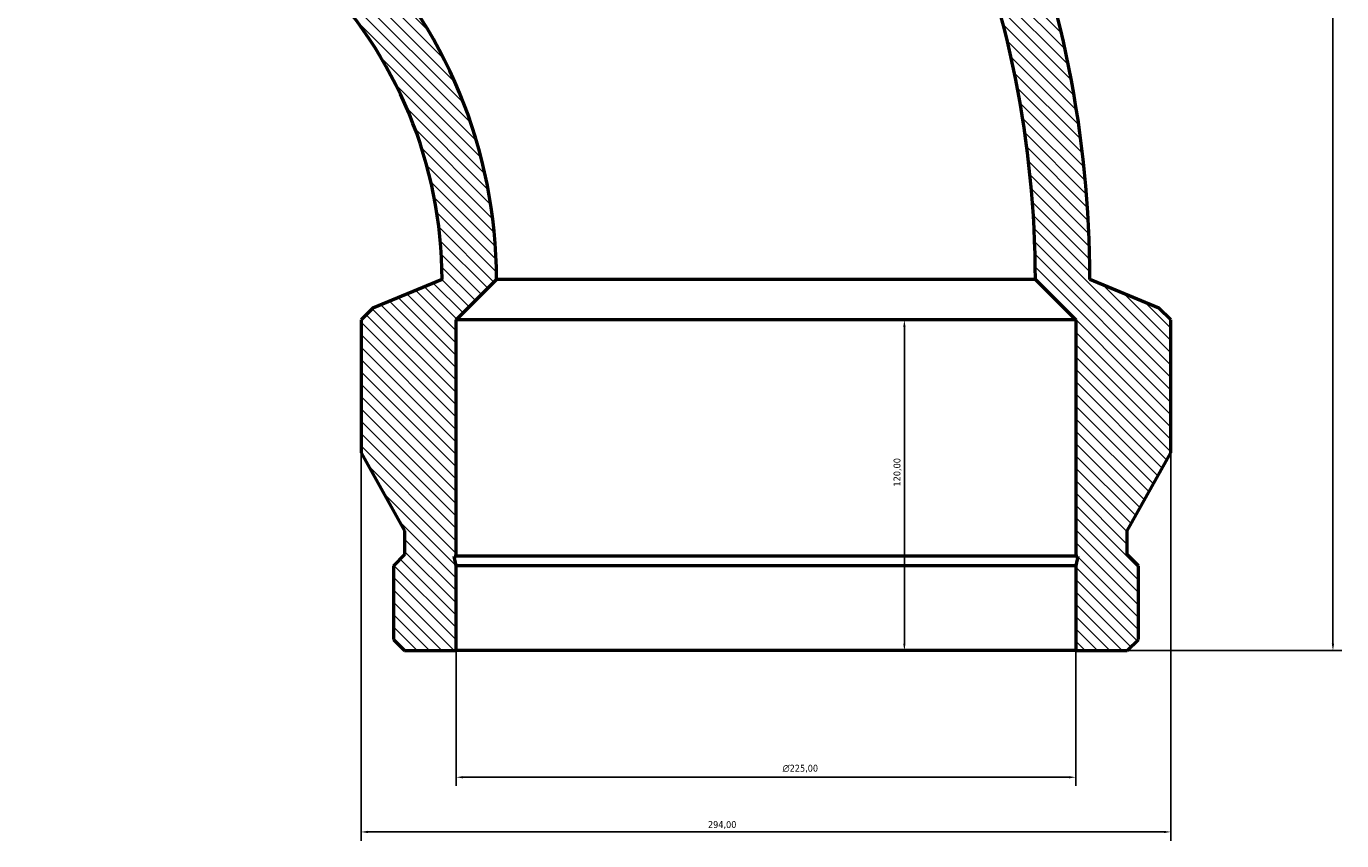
# Model space of a CAD drawing. Header units: millimetres. Extents: x -504 to 1562, y -327 to 1364.
# Tile 4 of 8: x -504 to -27, y 702 to 997. Entities that reach past the tile are written whole.
import ezdxf

# ---------------------------------------------------------------- set-up
doc = ezdxf.new("R2010")
doc.units = ezdxf.units.MM
for name, color, linetype, lineweight in [('Dimension (ISO)', 7, 'Continuous', 25), ('Hatch (ISO)', 7, 'Continuous', 18), ('Visible (ISO)', 7, 'Continuous', 50)]:
    doc.layers.add(name, color=color, linetype=linetype, lineweight=lineweight)
doc.styles.add('Note Text (ISO)', font='tahoma.ttf')
doc.dimstyles.new('Default (ISO)', dxfattribs={"dimtxt": 2.5, "dimasz": 2.5, "dimexe": 3.175, "dimexo": 0, "dimgap": 0.762, "dimtad": 1, "dimrnd": 1e-08, "dimzin": 0, "dimtxsty": 'Note Text (ISO)', "dimcen": 0.09, "dimdle": 10, "dimclrd": 256, "dimclre": 256, "dimclrt": 232, "dimazin": 0, "dimtfac": 1.40208, "dimtmove": 0, "dimatfit": 3, "dimfxl": 1, "dimtolj": 1, "dimtzin": 0, "dimlwd": -1, "dimlwe": -1, "dimarcsym": 0})

# ---------------------------------------------------------------- blocks, each defined once
blk = doc.blocks.new('*D7')
at = {"layer": 'Defpoints', "color": 0, "transparency": 16777216}
for p in [(-315.77, 1290.85), (-123.12, 770.85), (-29.77, 770.85)]:
    blk.add_point(p, dxfattribs=at)
at = {"layer": 'Dimension (ISO)', "transparency": 16777216}
for p, q in [((-315.77, 1290.85), (-26.59, 1290.85)), ((-29.77, 1288.35), (-29.77, 773.35)), ((-123.12, 770.85), (-26.59, 770.85))]:
    blk.add_line(p, q, dxfattribs=at)
for points in [[(-30.19, 1288.35), (-29.35, 1288.35), (-29.77, 1290.85)], [(-30.19, 773.35), (-29.35, 773.35), (-29.77, 770.85)]]:
    blk.add_solid(points, dxfattribs=at)
at = {"layer": 'Dimension (ISO)', "color": 232, "true_color": 0xca0064, "transparency": 16777216, "insert": (-33.7, 1000.31), "char_height": 2.5, "attachment_point": 1, "rotation": 90, "style": 'Note Text (ISO)'}
blk.add_mtext('\\A1;520,00', dxfattribs=at)
blk = doc.blocks.new('*D8')
at = {"layer": 'Defpoints', "color": 0, "transparency": 16777216}
for p in [(-348.12, 770.85), (-123.12, 770.85), (-123.12, 724.85)]:
    blk.add_point(p, dxfattribs=at)
at = {"layer": 'Dimension (ISO)', "transparency": 16777216}
for p, q in [((-348.12, 770.85), (-348.12, 721.67)), ((-123.12, 770.85), (-123.12, 721.67)), ((-345.62, 724.85), (-125.62, 724.85))]:
    blk.add_line(p, q, dxfattribs=at)
for points in [[(-345.62, 725.26), (-345.62, 724.43), (-348.12, 724.85)], [(-125.62, 725.26), (-125.62, 724.43), (-123.12, 724.85)]]:
    blk.add_solid(points, dxfattribs=at)
at = {"layer": 'Dimension (ISO)', "color": 232, "true_color": 0xca0064, "transparency": 16777216, "insert": (-229.61, 729.37), "char_height": 2.5, "attachment_point": 1, "style": 'Note Text (ISO)'}
blk.add_mtext('\\A1;\\fAIGDT|b0|i0;\\H2.5000;\\ln\\fTahoma|b0|i0;\\H2.5000;225,00', dxfattribs=at)
blk = doc.blocks.new('*D9')
at = {"layer": 'Defpoints', "color": 0, "transparency": 16777216}
for p in [(-235.62, 890.85), (-185.36, 890.85), (-235.62, 770.85)]:
    blk.add_point(p, dxfattribs=at)
at = {"layer": 'Dimension (ISO)', "transparency": 16777216}
blk.add_line((-185.36, 773.35), (-185.36, 888.35), dxfattribs=at)
for points in [[(-185.78, 888.35), (-184.95, 888.35), (-185.36, 890.85)], [(-185.78, 773.35), (-184.95, 773.35), (-185.36, 770.85)]]:
    blk.add_solid(points, dxfattribs=at)
at = {"layer": 'Dimension (ISO)', "color": 232, "true_color": 0xca0064, "transparency": 16777216, "insert": (-189.3, 830.39), "char_height": 2.5, "attachment_point": 1, "rotation": 90, "style": 'Note Text (ISO)'}
blk.add_mtext('\\A1;120,00', dxfattribs=at)
blk = doc.blocks.new('*D10')
at = {"layer": 'Defpoints', "color": 0, "transparency": 16777216}
for p in [(-382.62, 842.64), (-88.62, 842.64), (-382.62, 704.99)]:
    blk.add_point(p, dxfattribs=at)
at = {"layer": 'Dimension (ISO)', "transparency": 16777216}
for p, q in [((-382.62, 842.64), (-382.62, 701.81)), ((-88.62, 842.64), (-88.62, 701.81)), ((-91.12, 704.99), (-380.12, 704.99))]:
    blk.add_line(p, q, dxfattribs=at)
for points in [[(-380.12, 705.4), (-380.12, 704.57), (-382.62, 704.99)], [(-91.12, 705.4), (-91.12, 704.57), (-88.62, 704.99)]]:
    blk.add_solid(points, dxfattribs=at)
at = {"layer": 'Dimension (ISO)', "color": 232, "true_color": 0xca0064, "transparency": 16777216, "insert": (-256.67, 708.92), "char_height": 2.5, "attachment_point": 1, "style": 'Note Text (ISO)'}
blk.add_mtext('\\A1;294,00', dxfattribs=at)

msp = doc.modelspace()

# ---------------------------------------------------------------- hatches: boundary and pattern name
at = {"layer": 'Hatch (ISO)'}
h = msp.add_hatch(dxfattribs=at)
h.set_pattern_fill('ANSI31', color=256, scale=25.4, angle=90, style=0)
h.set_pattern_definition([(135, (0, 0), (-2.245064, -2.245064), [])])
edge = h.paths.add_edge_path()
edge.add_line((-366.801, 770.848), (-348.118, 770.848))
edge.add_line((-348.118, 770.848), (-348.118, 801.591))
edge.add_line((-348.118, 801.591), (-348.867, 805.117))
edge.add_line((-348.867, 805.117), (-348.118, 805.117))
edge.add_line((-348.118, 805.117), (-348.118, 890.848))
edge.add_line((-348.118, 890.848), (-333.418, 905.548))
edge.add_ellipse((-510.575, 905.548), major_axis=(177.156, 0), ratio=1, start_angle=0, end_angle=45)
edge.add_line((-385.306, 1030.817), (-406.095, 1030.817))
edge.add_line((-406.095, 1030.817), (-466.716, 1091.438))
edge.add_line((-466.716, 1091.438), (-467.246, 1090.908))
edge.add_line((-467.246, 1090.908), (-469.209, 1093.931))
edge.add_line((-469.209, 1093.931), (-490.948, 1115.669))
edge.add_line((-490.948, 1115.669), (-504.158, 1102.459))
edge.add_line((-504.158, 1102.459), (-504.158, 1096.721))
edge.add_line((-504.158, 1096.721), (-485.289, 1077.851))
edge.add_line((-485.289, 1077.851), (-479.551, 1077.851))
edge.add_line((-479.551, 1077.851), (-473.399, 1071.7))
edge.add_line((-473.399, 1071.7), (-464.579, 1040.511))
edge.add_line((-464.579, 1040.511), (-430.49, 1006.421))
edge.add_line((-430.49, 1006.421), (-424.401, 1006.421))
edge.add_line((-424.401, 1006.421), (-399.307, 1016.816))
edge.add_ellipse((-510.575, 905.548), major_axis=(111.268, 111.268), ratio=1, start_angle=315, end_angle=360, ccw=False)
edge.add_line((-353.218, 905.548), (-378.312, 895.154))
edge.add_line((-378.312, 895.154), (-382.618, 890.848))
edge.add_line((-382.618, 890.848), (-382.618, 842.639))
edge.add_line((-382.618, 842.639), (-366.801, 814.348))
edge.add_line((-366.801, 814.348), (-366.801, 805.648))
edge.add_line((-366.801, 805.648), (-370.858, 801.591))
edge.add_line((-370.858, 801.591), (-370.858, 774.905))
edge.add_line((-370.858, 774.905), (-366.801, 770.848))
edge = h.paths.add_edge_path()
edge.add_line((-123.118, 770.848), (-104.435, 770.848))
edge.add_line((-104.435, 770.848), (-100.378, 774.905))
edge.add_line((-100.378, 774.905), (-100.378, 801.591))
edge.add_line((-100.378, 801.591), (-104.435, 805.648))
edge.add_line((-104.435, 805.648), (-104.435, 814.348))
edge.add_line((-104.435, 814.348), (-88.618, 842.639))
edge.add_line((-88.618, 842.639), (-88.618, 890.848))
edge.add_line((-88.618, 890.848), (-92.924, 895.154))
edge.add_line((-92.924, 895.154), (-118.018, 905.548))
edge.add_ellipse((-510.575, 905.548), major_axis=(392.556, 0), ratio=1, start_angle=0, end_angle=45)
edge.add_line((-232.995, 1183.127), (-222.601, 1208.222))
edge.add_line((-222.601, 1208.222), (-222.601, 1214.311))
edge.add_line((-222.601, 1214.311), (-256.69, 1248.4))
edge.add_line((-256.69, 1248.4), (-287.879, 1257.22))
edge.add_line((-287.879, 1257.22), (-294.031, 1263.372))
edge.add_line((-294.031, 1263.372), (-294.031, 1269.11))
edge.add_line((-294.031, 1269.11), (-312.9, 1287.979))
edge.add_line((-312.9, 1287.979), (-318.638, 1287.979))
edge.add_line((-318.638, 1287.979), (-331.849, 1274.768))
edge.add_line((-331.849, 1274.768), (-310.11, 1253.03))
edge.add_line((-310.11, 1253.03), (-307.087, 1251.067))
edge.add_line((-307.087, 1251.067), (-307.617, 1250.537))
edge.add_line((-307.617, 1250.537), (-246.996, 1189.916))
edge.add_line((-246.996, 1189.916), (-246.996, 1169.127))
edge.add_ellipse((-510.575, 905.548), major_axis=(263.579, 263.579), ratio=1, start_angle=315, end_angle=360, ccw=False)
edge.add_line((-137.818, 905.548), (-123.118, 890.848))
edge.add_line((-123.118, 890.848), (-123.118, 805.117))
edge.add_line((-123.118, 805.117), (-122.369, 805.117))
edge.add_line((-122.369, 805.117), (-123.118, 801.591))
edge.add_line((-123.118, 801.591), (-123.118, 770.848))

# ---------------------------------------------------------------- linework, layer by layer
at = {"layer": 'Visible (ISO)'}
for p, q in [((-353.218, 905.548), (-378.312, 895.154)), ((-348.118, 890.848), (-333.418, 905.548)), ((-137.818, 905.548), (-333.418, 905.548)), ((-137.818, 905.548), (-123.118, 890.848)), ((-92.924, 895.154), (-118.018, 905.548)), ((-378.312, 895.154), (-382.618, 890.848)), ((-88.618, 890.848), (-92.924, 895.154)), ((-382.618, 890.848), (-382.618, 842.639)), ((-348.118, 805.117), (-348.118, 890.848)), ((-123.118, 890.848), (-348.118, 890.848)), ((-123.118, 890.848), (-123.118, 805.117)), ((-88.618, 842.639), (-88.618, 890.848)), ((-382.618, 842.639), (-366.801, 814.348)), ((-104.435, 814.348), (-88.618, 842.639)), ((-366.801, 814.348), (-366.801, 805.648)), ((-104.435, 805.648), (-104.435, 814.348)), ((-366.801, 805.648), (-370.858, 801.591)), ((-348.118, 801.591), (-348.867, 805.117)), ((-348.867, 805.117), (-348.118, 805.117)), ((-123.118, 805.117), (-348.118, 805.117)), ((-123.118, 805.117), (-122.369, 805.117)), ((-122.369, 805.117), (-123.118, 801.591)), ((-100.378, 801.591), (-104.435, 805.648)), ((-370.858, 801.591), (-370.858, 774.905)), ((-348.118, 770.848), (-348.118, 801.591)), ((-123.118, 801.591), (-348.118, 801.591)), ((-123.118, 801.591), (-123.118, 770.848)), ((-100.378, 774.905), (-100.378, 801.591)), ((-370.858, 774.905), (-366.801, 770.848)), ((-104.435, 770.848), (-100.378, 774.905)), ((-366.801, 770.848), (-348.118, 770.848)), ((-123.118, 770.848), (-348.118, 770.848)), ((-123.118, 770.848), (-104.435, 770.848))]:
    msp.add_line(p, q, dxfattribs=at)
for radius in [392.556, 372.756, 177.156, 157.356]:
    msp.add_arc((-510.575, 905.548), radius, 0, 45, dxfattribs=at)

# ---------------------------------------------------------------- dimensions: what is measured, and where the dimension line sits
at = {"layer": 'Dimension (ISO)'}
for base, p1, p2, override, picture, middle in [((-29.769, 770.848), (-315.769, 1290.848), (-123.118, 770.848), {"dimdec": 2, "dimtp": 0, "dimtm": 0, "dimtdec": 2, "dimtofl": 0, "dimatfit": 1}, '*D7', (-29.769, 1005.348)), ((-185.364, 890.848), (-235.618, 770.848), (-235.618, 890.848), {"dimdec": 2, "dimse1": 1, "dimse2": 1, "dimtp": 0, "dimtm": 0, "dimtdec": 2, "dimtofl": 0, "dimatfit": 1}, '*D9', (-185.364, 835.348))]:
    dim = msp.add_linear_dim(base=base, p1=p1, p2=p2, angle=270, dimstyle='Default (ISO)', override=override, dxfattribs=at)
    dim.commit()
    dim.dimension.update_dxf_attribs({"geometry": picture, "text_midpoint": middle, "dimtype": 160})
dim = msp.add_linear_dim(base=(-382.618, 704.988), p1=(-88.618, 842.639), p2=(-382.618, 842.639), dimstyle='Default (ISO)', override={"dimdec": 2, "dimtp": 0, "dimtm": 0, "dimtdec": 2, "dimtofl": 0, "dimatfit": 1}, dxfattribs=at)
dim.commit()
dim.dimension.update_dxf_attribs({"geometry": '*D10', "text_midpoint": (-251.618, 704.988), "dimtype": 160})
dim = msp.add_linear_dim(base=(-123.118, 724.848), p1=(-348.118, 770.848), p2=(-123.118, 770.848), angle=180, text='\\fAIGDT|b0|i0;\\H2.5000;\\ln\\fTahoma|b0|i0;\\H2.5000;<>', dimstyle='Default (ISO)', override={"dimdec": 2, "dimtp": 0, "dimtm": 0, "dimtdec": 2, "dimtofl": 0, "dimatfit": 1}, dxfattribs=at)
dim.commit()
dim.dimension.update_dxf_attribs({"geometry": '*D8', "text_midpoint": (-223.118, 724.848), "dimtype": 160})

doc.saveas('drawing.dxf')
